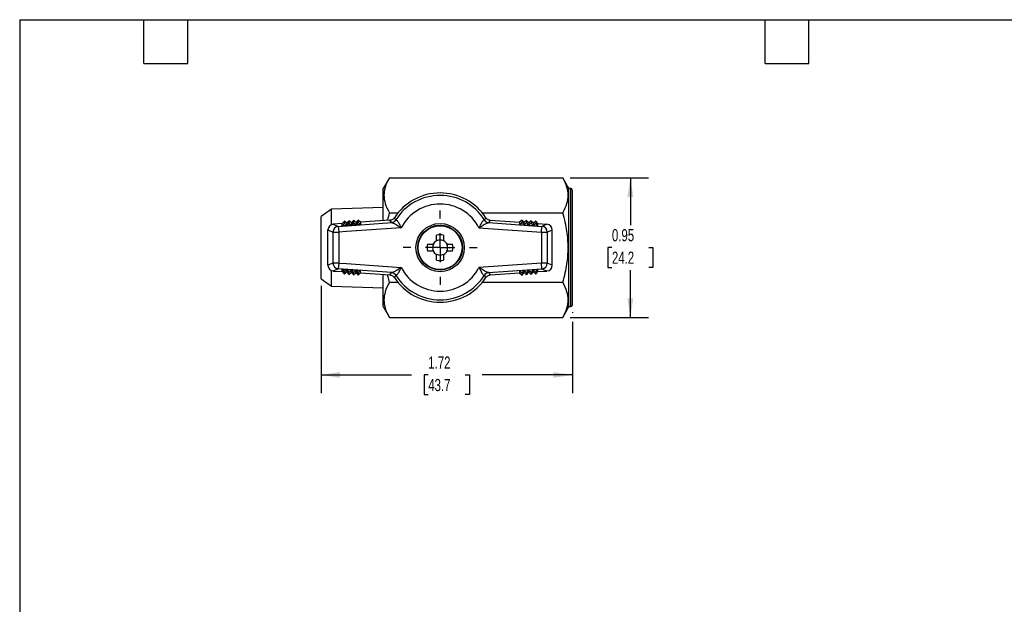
# Model space of a CAD drawing. Header units: inches. Extents: x 0.2 to 10.8, y 0.2 to 8.2.
# Tile 2 of 4: x 0.2 to 7, y 4.2 to 8.2. Entities that reach past the tile are written whole.
import ezdxf

# ---------------------------------------------------------------- set-up
doc = ezdxf.new("R2010")
doc.units = ezdxf.units.IN
doc.header["$MEASUREMENT"] = 0
doc.linetypes.add('SLD-Center', pattern=[0.75, 0.6, -0.05, 0.05, -0.05])
doc.linetypes.add('SLD-Solid', pattern=[0])
doc.layers.add('CENTER', color=40, linetype='SLD-Center')
doc.layers.add('DIMENSIONS', color=140, linetype='SLD-Solid', lineweight=25)
doc.layers.add('TEXT', color=140, linetype='SLD-Solid', lineweight=25)
doc.styles.add('SLDTEXTSTYLE0', font='TXT', dxfattribs={"width": 0.7})
doc.dimstyles.new('SLDDIMSTYLE2', dxfattribs={"dimtxt": 0.084961, "dimasz": 0.13, "dimexe": 0, "dimexo": 0.0625, "dimgap": 0.02124, "dimtad": 0, "dimtih": 1, "dimtoh": 1, "dimrnd": 1e-09, "dimdsep": 46, "dimtxsty": 'SLDTEXTSTYLE0', "dimsah": 1, "dimcen": 0.09, "dimadec": 0, "dimazin": 2, "dimtfac": 1, "dimtofl": 0, "dimtmove": 0, "dimatfit": 3, "dimfxl": 0, "dimfrac": 2, "dimtolj": 1, "dimtzin": 12, "dimarcsym": 0})
doc.dimstyles.new('SLDDIMSTYLE3', dxfattribs={"dimtxt": 0.084961, "dimasz": 0.13, "dimexe": 0, "dimexo": 0.0625, "dimgap": 0.02124, "dimtad": 0, "dimtih": 1, "dimtoh": 1, "dimrnd": 1e-09, "dimzin": 12, "dimdsep": 46, "dimtxsty": 'SLDTEXTSTYLE0', "dimsah": 1, "dimcen": 0.09, "dimadec": 0, "dimazin": 3, "dimtfac": 1, "dimtofl": 0, "dimtmove": 0, "dimatfit": 3, "dimfxl": 0, "dimfrac": 2, "dimtolj": 1, "dimtzin": 12, "dimarcsym": 0})

# ---------------------------------------------------------------- blocks, each defined once
blk = doc.blocks.new('_D_7')
at = {"layer": 'DIMENSIONS'}
for p, q in [((4.0161, 7.1678), (4.5537, 7.1678)), ((4.4287, 7.1678), (4.4287, 6.8446)), ((4.3025, 6.6905), (4.2739, 6.6905)), ((4.2739, 6.6905), (4.2739, 6.5555)), ((4.5549, 6.6905), (4.5835, 6.6905)), ((4.5835, 6.6905), (4.5835, 6.5555)), ((4.2739, 6.5555), (4.3025, 6.5555)), ((4.4287, 6.2132), (4.4287, 6.5365)), ((4.5835, 6.5555), (4.5549, 6.5555)), ((4.0161, 6.2132), (4.5537, 6.2132))]:
    blk.add_line(p, q, dxfattribs=at)
for points in [[(4.4287, 7.1678), (4.4087, 7.0378), (4.4487, 7.0378)], [(4.4287, 6.2132), (4.4487, 6.3432), (4.4087, 6.3432)]]:
    blk.add_solid(points, dxfattribs=at)
at = {"layer": 'DIMENSIONS', "char_height": 0.08333, "attachment_point": 1, "style": 'SLDTEXTSTYLE0'}
for s, insert in [('0.95', (4.3025, 6.817)), ('24.2', (4.3025, 6.6629))]:
    blk.add_mtext(s, dxfattribs=dict(at, insert=insert))
blk = doc.blocks.new('_D_8')
at = {"layer": 'DIMENSIONS'}
for p, q in [((2.3118, 6.4279), (2.3118, 5.6945)), ((4.0323, 6.2488), (4.0323, 6.2432)), ((4.0323, 6.1832), (4.0323, 5.6945)), ((2.3118, 5.8195), (2.9307, 5.8195)), ((3.0458, 5.8195), (3.0173, 5.8195)), ((3.0173, 5.8195), (3.0173, 5.6844)), ((3.2983, 5.8195), (3.3268, 5.8195)), ((3.3268, 5.8195), (3.3268, 5.6844)), ((4.0323, 5.8195), (3.4135, 5.8195)), ((3.0173, 5.6844), (3.0458, 5.6844)), ((3.3268, 5.6844), (3.2983, 5.6844))]:
    blk.add_line(p, q, dxfattribs=at)
for points in [[(2.3118, 5.8195), (2.4418, 5.7995), (2.4418, 5.8395)], [(4.0323, 5.8195), (3.9023, 5.8395), (3.9023, 5.7995)]]:
    blk.add_solid(points, dxfattribs=at)
at = {"layer": 'DIMENSIONS', "char_height": 0.08333, "attachment_point": 1, "style": 'SLDTEXTSTYLE0'}
for s, insert in [('1.72', (3.0458, 5.9459)), ('43.7', (3.0458, 5.7919))]:
    blk.add_mtext(s, dxfattribs=dict(at, insert=insert))
blk = doc.blocks.new('SW_CENTERMARKSYMBOL_1')
at = {"layer": 'CENTER', "color": 0}
for p, q in [((0, 0.2), (0, 0.2535)), ((0, 0), (0, 0.1)), ((-0.2, 0), (-0.2535, 0)), ((0, 0), (-0.1, 0)), ((0, 0), (0, -0.1)), ((0, 0), (0.1, 0)), ((0.2, 0), (0.2535, 0)), ((0, -0.2), (0, -0.2535))]:
    blk.add_line(p, q, dxfattribs=at)

msp = doc.modelspace()

# ---------------------------------------------------------------- linework, layer by layer
for p, q in [((2.7796, 7.1678), (2.737, 7.0941)), ((2.7796, 7.1678), (3.9661, 7.1678)), ((4.0087, 7.0941), (3.9661, 7.1678)), ((2.737, 6.8744), (2.737, 7.0941)), ((4.0205, 7.0941), (4.0087, 7.0941)), ((4.0087, 6.287), (4.0087, 7.0941)), ((4.0205, 6.287), (4.0205, 7.0941)), ((4.0323, 6.2988), (4.0323, 7.0822)), ((2.384, 6.9537), (2.3118, 6.9031)), ((2.737, 6.9646), (2.384, 6.9537)), ((2.384, 6.8479), (2.384, 6.9537)), ((2.3118, 6.4779), (2.3118, 6.9031)), ((2.5033, 6.8739), (2.4887, 6.8571)), ((2.5033, 6.8739), (2.5033, 6.8592)), ((2.5201, 6.8593), (2.5033, 6.8739)), ((2.5347, 6.8761), (2.5201, 6.8593)), ((2.5347, 6.8761), (2.5347, 6.8614)), ((2.5515, 6.8614), (2.5347, 6.8761)), ((2.5661, 6.8783), (2.5515, 6.8614)), ((2.5661, 6.8783), (2.5661, 6.8636)), ((2.583, 6.8636), (2.5661, 6.8783)), ((2.7837, 6.8777), (2.583, 6.8636)), ((2.7796, 6.9292), (2.8388, 6.9292)), ((2.7932, 6.8617), (2.7837, 6.8777)), ((3.4148, 6.9292), (3.9661, 6.9292)), ((3.4699, 6.8777), (3.4604, 6.8617)), ((3.4699, 6.8777), (3.6707, 6.8636)), ((3.6875, 6.8783), (3.6707, 6.8636)), ((3.6875, 6.8783), (3.6875, 6.8636)), ((3.7021, 6.8614), (3.6875, 6.8783)), ((3.7189, 6.8761), (3.7021, 6.8614)), ((3.7189, 6.8761), (3.7189, 6.8614)), ((3.7335, 6.8593), (3.7189, 6.8761)), ((3.7503, 6.8739), (3.7335, 6.8593)), ((3.7503, 6.8739), (3.7503, 6.8592)), ((3.7649, 6.8571), (3.7503, 6.8739)), ((2.3591, 6.8113), (2.3937, 6.7964)), ((2.3591, 6.5697), (2.3591, 6.8113)), ((2.4573, 6.8549), (2.3957, 6.8506)), ((2.3957, 6.8506), (2.4302, 6.8357)), ((2.4302, 6.8357), (2.7959, 6.8613)), ((2.4302, 6.8357), (2.433, 6.7964)), ((2.4719, 6.8717), (2.4573, 6.8549)), ((2.4719, 6.857), (2.4573, 6.8397)), ((2.4573, 6.8397), (2.4573, 6.8549)), ((2.4887, 6.8419), (2.4573, 6.8397)), ((2.4719, 6.8717), (2.4719, 6.857)), ((2.4887, 6.8571), (2.4719, 6.8717)), ((2.4719, 6.857), (2.4887, 6.8419)), ((2.8611, 6.8264), (2.4864, 6.8002)), ((2.5033, 6.8592), (2.4887, 6.8419)), ((2.4887, 6.8571), (2.4887, 6.8419)), ((2.5201, 6.8441), (2.4887, 6.8419)), ((2.5033, 6.8592), (2.5201, 6.8441)), ((2.5347, 6.8614), (2.5201, 6.8441)), ((2.5201, 6.8593), (2.5201, 6.8441)), ((2.5515, 6.8463), (2.5201, 6.8441)), ((2.5347, 6.8614), (2.5515, 6.8463)), ((2.5661, 6.8636), (2.5515, 6.8463)), ((2.5515, 6.8614), (2.5515, 6.8463)), ((2.583, 6.8485), (2.5515, 6.8463)), ((2.5661, 6.8636), (2.583, 6.8485)), ((2.583, 6.8636), (2.583, 6.8485)), ((3.3925, 6.8264), (3.8206, 6.7964)), ((3.4577, 6.8613), (3.8234, 6.8357)), ((3.6707, 6.8636), (3.6707, 6.8485)), ((3.6707, 6.8485), (3.6875, 6.8636)), ((3.6707, 6.8485), (3.7021, 6.8463)), ((3.6875, 6.8636), (3.7021, 6.8463)), ((3.7021, 6.8463), (3.7021, 6.8614)), ((3.7189, 6.8614), (3.7021, 6.8463)), ((3.7021, 6.8463), (3.7335, 6.8441)), ((3.7335, 6.8441), (3.7189, 6.8614)), ((3.7335, 6.8593), (3.7335, 6.8441)), ((3.7503, 6.8592), (3.7335, 6.8441)), ((3.7335, 6.8441), (3.7649, 6.8419)), ((3.7649, 6.8419), (3.7503, 6.8592)), ((3.7817, 6.8717), (3.7649, 6.8571)), ((3.7649, 6.8571), (3.7649, 6.8419)), ((3.7817, 6.857), (3.7649, 6.8419)), ((3.7649, 6.8419), (3.7963, 6.8397)), ((3.7817, 6.8717), (3.7817, 6.857)), ((3.7963, 6.8549), (3.7817, 6.8717)), ((3.7963, 6.8397), (3.7817, 6.857)), ((3.7963, 6.8397), (3.7963, 6.8549)), ((3.7963, 6.8549), (3.8579, 6.8506)), ((3.8206, 6.7964), (3.8234, 6.8357)), ((3.8579, 6.8506), (3.8234, 6.8357)), ((3.8599, 6.7964), (3.8945, 6.8113)), ((3.8945, 6.5697), (3.8945, 6.8113)), ((2.3937, 6.7964), (2.3937, 6.5846)), ((2.3937, 6.7964), (2.433, 6.7964)), ((2.4859, 6.8001), (2.433, 6.7964)), ((2.433, 6.7964), (2.433, 6.5846)), ((2.4863, 6.8007), (2.4859, 6.8001)), ((2.4864, 6.8002), (2.4863, 6.8007)), ((3.1032, 6.7456), (3.1032, 6.7759)), ((3.1504, 6.7759), (3.1504, 6.7456)), ((3.8206, 6.7964), (3.8206, 6.5846)), ((3.8206, 6.7964), (3.8599, 6.7964)), ((3.8599, 6.7964), (3.8599, 6.5846)), ((3.0414, 6.7141), (3.0717, 6.7141)), ((3.1819, 6.7141), (3.2122, 6.7141)), ((3.0717, 6.6669), (3.0414, 6.6669)), ((3.1032, 6.6051), (3.1032, 6.6354)), ((3.1504, 6.6354), (3.1504, 6.6051)), ((3.2122, 6.6669), (3.1819, 6.6669)), ((2.3937, 6.5846), (2.3591, 6.5697)), ((2.433, 6.5846), (2.3937, 6.5846)), ((2.4302, 6.5453), (2.3957, 6.5305)), ((2.433, 6.5846), (2.4302, 6.5453)), ((2.7959, 6.5198), (2.4302, 6.5453)), ((2.433, 6.5846), (2.4859, 6.5809)), ((2.4573, 6.5413), (2.4887, 6.5391)), ((2.4573, 6.5262), (2.4573, 6.5413)), ((2.4573, 6.5413), (2.4719, 6.524)), ((2.4887, 6.5391), (2.4719, 6.524)), ((2.4859, 6.5809), (2.4863, 6.5803)), ((2.4863, 6.5803), (2.4864, 6.5808)), ((2.4864, 6.5808), (2.8611, 6.5546)), ((2.5201, 6.5369), (2.4887, 6.5391)), ((2.4887, 6.5391), (2.5033, 6.5218)), ((2.4887, 6.524), (2.4887, 6.5391)), ((2.5033, 6.5218), (2.5201, 6.5369)), ((2.5515, 6.5347), (2.5201, 6.5369)), ((2.5201, 6.5369), (2.5347, 6.5196)), ((2.5201, 6.5218), (2.5201, 6.5369)), ((3.8206, 6.5846), (3.3925, 6.5546)), ((3.4577, 6.5198), (3.8234, 6.5453)), ((3.7335, 6.5369), (3.7021, 6.5347)), ((3.7189, 6.5196), (3.7335, 6.5369)), ((3.7649, 6.5391), (3.7335, 6.5369)), ((3.7335, 6.5218), (3.7335, 6.5369)), ((3.7335, 6.5369), (3.7503, 6.5218)), ((3.7503, 6.5218), (3.7649, 6.5391)), ((3.7963, 6.5413), (3.7649, 6.5391)), ((3.7649, 6.5391), (3.7817, 6.524)), ((3.7649, 6.524), (3.7649, 6.5391)), ((3.7817, 6.524), (3.7963, 6.5413)), ((3.7963, 6.5262), (3.7963, 6.5413)), ((3.8234, 6.5453), (3.8206, 6.5846)), ((3.8599, 6.5846), (3.8206, 6.5846)), ((3.8234, 6.5453), (3.8579, 6.5305)), ((3.8945, 6.5697), (3.8599, 6.5846)), ((2.3118, 6.4779), (2.384, 6.4274)), ((2.384, 6.4274), (2.384, 6.5331)), ((2.3957, 6.5305), (2.4573, 6.5262)), ((2.4573, 6.5262), (2.4719, 6.5093)), ((2.4719, 6.524), (2.4719, 6.5093)), ((2.4719, 6.5093), (2.4887, 6.524)), ((2.4887, 6.524), (2.5033, 6.5072)), ((2.5033, 6.5072), (2.5033, 6.5218)), ((2.5033, 6.5072), (2.5201, 6.5218)), ((2.5201, 6.5218), (2.5347, 6.505)), ((2.5347, 6.5196), (2.5515, 6.5347)), ((2.5347, 6.505), (2.5347, 6.5196)), ((2.5347, 6.505), (2.5515, 6.5196)), ((2.583, 6.5325), (2.5515, 6.5347)), ((2.5515, 6.5347), (2.5661, 6.5174)), ((2.5515, 6.5196), (2.5515, 6.5347)), ((2.5515, 6.5196), (2.5661, 6.5028)), ((2.583, 6.5325), (2.5661, 6.5174)), ((2.5661, 6.5174), (2.5661, 6.5028)), ((2.5661, 6.5028), (2.583, 6.5174)), ((2.583, 6.5174), (2.583, 6.5325)), ((2.583, 6.5174), (2.7837, 6.5033)), ((2.737, 6.287), (2.737, 6.5066)), ((2.7837, 6.5033), (2.7932, 6.5193)), ((3.4604, 6.5193), (3.4699, 6.5033)), ((3.4699, 6.5033), (3.6707, 6.5174)), ((3.7021, 6.5347), (3.6707, 6.5325)), ((3.6707, 6.5325), (3.6707, 6.5174)), ((3.6707, 6.5325), (3.6875, 6.5174)), ((3.6707, 6.5174), (3.6875, 6.5028)), ((3.6875, 6.5174), (3.7021, 6.5347)), ((3.6875, 6.5028), (3.7021, 6.5196)), ((3.6875, 6.5174), (3.6875, 6.5028)), ((3.7021, 6.5196), (3.7021, 6.5347)), ((3.7021, 6.5347), (3.7189, 6.5196)), ((3.7021, 6.5196), (3.7189, 6.505)), ((3.7189, 6.505), (3.7335, 6.5218)), ((3.7189, 6.5196), (3.7189, 6.505)), ((3.7335, 6.5218), (3.7503, 6.5072)), ((3.7503, 6.5072), (3.7649, 6.524)), ((3.7503, 6.5218), (3.7503, 6.5072)), ((3.7649, 6.524), (3.7817, 6.5093)), ((3.7817, 6.5093), (3.7963, 6.5262)), ((3.7817, 6.524), (3.7817, 6.5093)), ((3.7963, 6.5262), (3.8579, 6.5305)), ((2.384, 6.4274), (2.737, 6.4164)), ((2.8388, 6.4518), (2.7796, 6.4518)), ((3.9661, 6.4518), (3.4148, 6.4518)), ((2.737, 6.287), (2.7796, 6.2132)), ((3.9661, 6.2132), (4.0087, 6.287)), ((4.0087, 6.287), (4.0205, 6.287)), ((2.7796, 6.2132), (3.9661, 6.2132))]:
    msp.add_line(p, q)
for radius in [0.1654, 0.1535, 0.15]:
    msp.add_circle((3.1268, 6.6905), radius)
for centre, radius, start, end in [((4.0205, 7.0822), 0.0118, 0, 90), ((3.1268, 6.6905), 0.374, 33.21354, 146.78646), ((3.1268, 6.6905), 0.3574, 32.03528, 147.96472), ((3.1268, 6.6905), 0.2984, 27.08276, 152.91724), ((2.4331, 6.7964), 0.0394, 94.20316, 179.90926), ((3.8205, 6.7964), 0.0394, 0.09074, 85.79684), ((3.1268, 6.6905), 0.0531, 117.64994, 152.35006), ((3.1268, 6.6905), 0.0886, 74.53399, 105.46601), ((3.1268, 6.6905), 0.0516, 62.78152, 117.21848), ((3.1268, 6.6905), 0.0531, 27.64994, 62.35006), ((3.1268, 6.6905), 0.0886, 164.53399, 195.46601), ((3.1268, 6.6905), 0.0516, 152.78152, 207.21848), ((3.1268, 6.6905), 0.0516, 332.78152, 27.21848), ((3.1268, 6.6905), 0.0886, 344.53399, 15.46601), ((3.1268, 6.6905), 0.0531, 207.64994, 242.35006), ((3.1268, 6.6905), 0.0516, 242.78152, 297.21848), ((3.1268, 6.6905), 0.0886, 254.53399, 285.46601), ((3.1268, 6.6905), 0.0531, 297.64994, 332.35006), ((2.4331, 6.5846), 0.0394, 180.09074, 265.79684), ((3.1268, 6.6905), 0.2984, 207.08276, 332.91724), ((3.8205, 6.5846), 0.0394, 274.20316, 359.90926), ((3.1268, 6.6905), 0.374, 213.21354, 326.78646), ((3.1268, 6.6905), 0.3574, 212.03528, 327.96472), ((4.0205, 6.2988), 0.0118, 270, 0)]:
    msp.add_arc(centre, radius, start, end)
for centre, major_axis, ratio, start_param, end_param in [((2.914, 6.9054), (0.0902, 0.0253), 0.028646, 3.144126, 3.332668), ((3.3626, 6.8989), (0.0672, -0.0188), 0.033119, 6.061653, 6.280313), ((2.8994, 6.8693), (0.1063, 0.0075), 0.030165, 3.15693, 3.365558), ((3.3542, 6.8693), (0.1063, -0.0075), 0.030165, 6.05922, 6.267848), ((2.8994, 6.5118), (0.1063, -0.0075), 0.030165, 2.917627, 3.126255), ((2.914, 6.4756), (0.0902, -0.0253), 0.028646, 2.950517, 3.139059), ((3.3626, 6.4821), (0.0672, 0.0188), 0.033119, 0.002872, 0.221532), ((3.3542, 6.5118), (0.1063, 0.0075), 0.030165, 0.015337, 0.223966)]:
    msp.add_ellipse(centre, major_axis=major_axis, ratio=ratio, start_param=start_param, end_param=end_param)
at = {"extrusion": (-4.45375e-09, 4.1603e-09, 1)}
msp.add_ellipse((2.3986, 6.8113), major_axis=(0.0362, -0.0157), ratio=0.997105, start_param=2.049871, end_param=3.548609, dxfattribs=at)
at = {"extrusion": (4.45378e-09, 4.16032e-09, 1)}
msp.add_ellipse((3.8551, 6.8113), major_axis=(0.0362, 0.0157), ratio=0.997105, start_param=5.876169, end_param=7.374907, dxfattribs=at)
at = {"extrusion": (-4.45376e-09, -4.16031e-09, 1)}
msp.add_ellipse((2.3986, 6.5698), major_axis=(0.0362, 0.0157), ratio=0.997105, start_param=2.734576, end_param=4.233314, dxfattribs=at)
at = {"extrusion": (4.45376e-09, -4.16031e-09, 1)}
msp.add_ellipse((3.8551, 6.5698), major_axis=(0.0362, -0.0157), ratio=0.997105, start_param=5.191463, end_param=6.690202, dxfattribs=at)
for points, knots in [([(2.7796, 7.1678), (2.7664, 7.1449), (2.7574, 7.1244), (2.7455, 7.0854), (2.7427, 7.067), (2.7427, 7.0301), (2.7455, 7.0116), (2.7574, 6.9726), (2.7664, 6.9521), (2.7796, 6.9292)], [0, 0, 0, 0, 0.25, 0.25, 0.5, 0.5, 0.75, 0.75, 1, 1, 1, 1]), ([(3.9661, 6.9292), (3.9794, 6.9521), (3.9884, 6.9726), (4.0002, 7.0116), (4.003, 7.0301), (4.003, 7.067), (4.0002, 7.0854), (3.9884, 7.1244), (3.9794, 7.1449), (3.9661, 7.1678)], [0, 0, 0, 0, 0.25, 0.25, 0.5, 0.5, 0.75, 0.75, 1, 1, 1, 1]), ([(2.7796, 6.9292), (2.7749, 6.9128), (2.7699, 6.8953), (2.7661, 6.8775), (2.7658, 6.8764)], [0, 0, 0, 0, 0.9391902, 1, 1, 1, 1]), ([(2.8139, 6.8954), (2.8122, 6.8929), (2.8103, 6.8905), (2.8059, 6.8864), (2.8035, 6.8845), (2.7983, 6.8815), (2.7955, 6.8802), (2.7897, 6.8785), (2.7867, 6.8779), (2.7837, 6.8777)], [0, 0, 0, 0, 0.02301859, 0.02301859, 0.04603172, 0.04603172, 0.06904826, 0.06904826, 0.09206968, 0.09206968, 0.09206968, 0.09206968]), ([(2.8238, 6.8801), (2.8232, 6.8811), (2.8225, 6.882), (2.8219, 6.883), (2.8212, 6.8841), (2.8205, 6.8852), (2.8197, 6.8863), (2.8193, 6.887), (2.8188, 6.8877), (2.8184, 6.8884), (2.8182, 6.8887), (2.818, 6.8891), (2.8177, 6.8894), (2.8174, 6.89), (2.817, 6.8905), (2.8167, 6.8911), (2.8161, 6.8919), (2.8155, 6.8928), (2.815, 6.8937), (2.8146, 6.8943), (2.8142, 6.8948), (2.8139, 6.8954)], [0, 0, 0, 0, 0.18952, 0.18952, 0.18952, 0.406114, 0.406114, 0.406114, 0.541486, 0.541486, 0.541486, 0.609171, 0.609171, 0.609171, 0.717468, 0.717468, 0.717468, 0.890744, 0.890744, 0.890744, 1, 1, 1, 1]), ([(2.8611, 6.8264), (2.8562, 6.8362), (2.8513, 6.8459), (2.8424, 6.8619), (2.8384, 6.8685), (2.8327, 6.876), (2.8306, 6.8781), (2.8276, 6.8799), (2.8266, 6.8802), (2.8256, 6.8801)], [0, 0, 0, 0, 0.355, 0.355, 0.675, 0.675, 0.875, 0.875, 1, 1, 1, 1]), ([(3.428, 6.8801), (3.4271, 6.8802), (3.426, 6.8799), (3.423, 6.8781), (3.4209, 6.876), (3.4152, 6.8685), (3.4112, 6.8619), (3.4023, 6.8459), (3.3974, 6.8362), (3.3925, 6.8264)], [0, 0, 0, 0, 0.125, 0.125, 0.325, 0.325, 0.645, 0.645, 1, 1, 1, 1]), ([(3.4397, 6.8954), (3.4394, 6.8948), (3.439, 6.8943), (3.4387, 6.8938), (3.438, 6.8926), (3.4373, 6.8915), (3.4365, 6.8904), (3.4361, 6.8898), (3.4357, 6.8891), (3.4352, 6.8884), (3.435, 6.888), (3.4348, 6.8877), (3.4345, 6.8873), (3.4342, 6.8868), (3.4338, 6.8862), (3.4335, 6.8857), (3.4329, 6.8848), (3.4323, 6.8839), (3.4317, 6.883), (3.4311, 6.8821), (3.4305, 6.8811), (3.4298, 6.8801)], [0, 0, 0, 0, 0.106512, 0.106512, 0.106512, 0.323115, 0.323115, 0.323115, 0.458492, 0.458492, 0.458492, 0.526181, 0.526181, 0.526181, 0.634482, 0.634482, 0.634482, 0.807765, 0.807765, 0.807765, 1, 1, 1, 1]), ([(3.4298, 6.8801), (3.4331, 6.8749), (3.4376, 6.8704), (3.4429, 6.8673), (3.4482, 6.8641), (3.4543, 6.8622), (3.4604, 6.8617)], [0, 0, 0, 0, 0.5, 0.5, 0.5, 1, 1, 1, 1]), ([(3.4699, 6.8777), (3.4669, 6.8779), (3.4639, 6.8785), (3.4581, 6.8802), (3.4553, 6.8815), (3.4501, 6.8845), (3.4477, 6.8864), (3.4433, 6.8905), (3.4414, 6.8929), (3.4397, 6.8954)], [0.000001, 0.000001, 0.000001, 0.000001, 0.02301925, 0.02301925, 0.04603272, 0.04603272, 0.06904896, 0.06904896, 0.09207078, 0.09207078, 0.09207078, 0.09207078]), ([(4.003, 6.6905), (4.003, 6.7274), (4.0002, 6.7643), (3.9884, 6.8423), (3.9794, 6.8832), (3.9661, 6.9292)], [0, 0, 0, 0, 0.5, 0.5, 1, 1, 1, 1]), ([(2.7959, 6.8613), (2.7973, 6.8613), (2.799, 6.861), (2.8039, 6.8596), (2.8073, 6.8582), (2.8143, 6.8547), (2.8175, 6.8529), (2.8209, 6.851)], [0.5235307, 0.5235307, 0.5235307, 0.5235307, 0.6485307, 0.6485307, 0.8485307, 0.8485307, 1, 1, 1, 1]), ([(2.8209, 6.851), (2.8247, 6.8488), (2.8287, 6.8464), (2.8418, 6.8384), (2.8514, 6.8323), (2.8611, 6.8264)], [0, 0, 0, 0, 0.1685186, 0.1685186, 0.5235186, 0.5235186, 0.5235186, 0.5235186]), ([(3.3925, 6.8264), (3.4022, 6.8323), (3.4118, 6.8384), (3.4249, 6.8464), (3.4289, 6.8488), (3.4327, 6.851)], [0, 0, 0, 0, 0.355, 0.355, 0.5235186, 0.5235186, 0.5235186, 0.5235186]), ([(3.4327, 6.851), (3.4361, 6.8529), (3.4394, 6.8547), (3.4463, 6.8582), (3.4498, 6.8596), (3.4546, 6.861), (3.4563, 6.8613), (3.4577, 6.8613)], [0.5235308, 0.5235308, 0.5235308, 0.5235308, 0.675, 0.675, 0.875, 0.875, 1, 1, 1, 1]), ([(3.9661, 6.4518), (3.9794, 6.4978), (3.9884, 6.5387), (4.0002, 6.6167), (4.003, 6.6536), (4.003, 6.6905)], [0, 0, 0, 0, 0.5, 0.5, 1, 1, 1, 1]), ([(2.8611, 6.5546), (2.8514, 6.5487), (2.8418, 6.5427), (2.8287, 6.5346), (2.8247, 6.5322), (2.8209, 6.53)], [0, 0, 0, 0, 0.355, 0.355, 0.5235186, 0.5235186, 0.5235186, 0.5235186]), ([(2.8256, 6.5009), (2.8266, 6.5008), (2.8276, 6.5011), (2.8306, 6.5029), (2.8327, 6.505), (2.8384, 6.5126), (2.8424, 6.5191), (2.8513, 6.5352), (2.8562, 6.5448), (2.8611, 6.5546)], [0, 0, 0, 0, 0.125, 0.125, 0.325, 0.325, 0.645, 0.645, 1, 1, 1, 1]), ([(3.3925, 6.5546), (3.3974, 6.5448), (3.4023, 6.5352), (3.4112, 6.5191), (3.4152, 6.5126), (3.4209, 6.505), (3.423, 6.5029), (3.426, 6.5011), (3.4271, 6.5008), (3.428, 6.5009)], [0, 0, 0, 0, 0.355, 0.355, 0.675, 0.675, 0.875, 0.875, 1, 1, 1, 1]), ([(3.4327, 6.53), (3.4289, 6.5322), (3.4249, 6.5346), (3.4118, 6.5427), (3.4022, 6.5487), (3.3925, 6.5546)], [0, 0, 0, 0, 0.1685186, 0.1685186, 0.5235186, 0.5235186, 0.5235186, 0.5235186]), ([(2.7659, 6.5046), (2.7669, 6.5001), (2.771, 6.4823), (2.7759, 6.4649), (2.7796, 6.4518)], [0, 0, 0, 0, 0.255004, 1, 1, 1, 1]), ([(2.7837, 6.5033), (2.7867, 6.5031), (2.7897, 6.5026), (2.7955, 6.5008), (2.7983, 6.4996), (2.8035, 6.4965), (2.8059, 6.4947), (2.8103, 6.4905), (2.8122, 6.4882), (2.8139, 6.4856)], [0.000001, 0.000001, 0.000001, 0.000001, 0.02301925, 0.02301925, 0.04603272, 0.04603272, 0.06904896, 0.06904896, 0.09207078, 0.09207078, 0.09207078, 0.09207078]), ([(2.8238, 6.5009), (2.8205, 6.5061), (2.816, 6.5106), (2.8107, 6.5138), (2.8054, 6.5169), (2.7993, 6.5189), (2.7932, 6.5193)], [0, 0, 0, 0, 0.5, 0.5, 0.5, 1, 1, 1, 1]), ([(2.8209, 6.53), (2.8175, 6.5281), (2.8143, 6.5263), (2.8073, 6.5229), (2.8039, 6.5214), (2.799, 6.52), (2.7973, 6.5198), (2.7959, 6.5198)], [0.5235307, 0.5235307, 0.5235307, 0.5235307, 0.675, 0.675, 0.875, 0.875, 1, 1, 1, 1]), ([(2.8139, 6.4856), (2.8142, 6.4862), (2.8146, 6.4867), (2.8149, 6.4873), (2.8156, 6.4884), (2.8164, 6.4895), (2.8171, 6.4906), (2.8175, 6.4913), (2.818, 6.492), (2.8184, 6.4926), (2.8186, 6.493), (2.8188, 6.4933), (2.8191, 6.4937), (2.8194, 6.4942), (2.8198, 6.4948), (2.8201, 6.4953), (2.8207, 6.4962), (2.8213, 6.4971), (2.8219, 6.498), (2.8225, 6.499), (2.8231, 6.4999), (2.8238, 6.5009)], [0, 0, 0, 0, 0.106549, 0.106549, 0.106549, 0.323143, 0.323143, 0.323143, 0.458514, 0.458514, 0.458514, 0.5262, 0.5262, 0.5262, 0.634497, 0.634497, 0.634497, 0.807773, 0.807773, 0.807773, 1, 1, 1, 1]), ([(3.4298, 6.5009), (3.4305, 6.4999), (3.4311, 6.499), (3.4317, 6.498), (3.4324, 6.4969), (3.4332, 6.4958), (3.4339, 6.4947), (3.4343, 6.494), (3.4348, 6.4933), (3.4352, 6.4926), (3.4354, 6.4923), (3.4357, 6.492), (3.4359, 6.4916), (3.4362, 6.4911), (3.4366, 6.4905), (3.4369, 6.49), (3.4375, 6.4891), (3.4381, 6.4882), (3.4387, 6.4873), (3.439, 6.4868), (3.4394, 6.4862), (3.4397, 6.4856)], [0, 0, 0, 0, 0.189528, 0.189528, 0.189528, 0.406131, 0.406131, 0.406131, 0.541508, 0.541508, 0.541508, 0.609196, 0.609196, 0.609196, 0.717498, 0.717498, 0.717498, 0.89078, 0.89078, 0.89078, 1, 1, 1, 1]), ([(3.4577, 6.5198), (3.4563, 6.5198), (3.4546, 6.52), (3.4498, 6.5214), (3.4463, 6.5229), (3.4394, 6.5263), (3.4361, 6.5281), (3.4327, 6.53)], [0.5235308, 0.5235308, 0.5235308, 0.5235308, 0.6485308, 0.6485308, 0.8485308, 0.8485308, 1, 1, 1, 1]), ([(3.4397, 6.4856), (3.4414, 6.4882), (3.4433, 6.4905), (3.4477, 6.4947), (3.4501, 6.4965), (3.4553, 6.4996), (3.4581, 6.5008), (3.4639, 6.5026), (3.4669, 6.5031), (3.4699, 6.5033)], [0, 0, 0, 0, 0.02301859, 0.02301859, 0.04603172, 0.04603172, 0.06904826, 0.06904826, 0.09206968, 0.09206968, 0.09206968, 0.09206968]), ([(2.7796, 6.4518), (2.7664, 6.4289), (2.7574, 6.4084), (2.7455, 6.3694), (2.7427, 6.351), (2.7427, 6.314), (2.7455, 6.2956), (2.7574, 6.2566), (2.7664, 6.2361), (2.7796, 6.2132)], [0, 0, 0, 0, 0.25, 0.25, 0.5, 0.5, 0.75, 0.75, 1, 1, 1, 1]), ([(3.9661, 6.2132), (3.9794, 6.2361), (3.9884, 6.2566), (4.0002, 6.2956), (4.003, 6.314), (4.003, 6.351), (4.0002, 6.3694), (3.9884, 6.4084), (3.9794, 6.4289), (3.9661, 6.4518)], [0, 0, 0, 0, 0.25, 0.25, 0.5, 0.5, 0.75, 0.75, 1, 1, 1, 1])]:
    msp.add_open_spline(points, degree=3, knots=knots)
for points in [[(2.7932, 6.8617), (2.7993, 6.8622), (2.8114, 6.866), (2.8205, 6.8749), (2.8238, 6.8801)], [(2.8256, 6.8801), (2.8224, 6.8748), (2.8137, 6.8657), (2.8019, 6.8617), (2.7959, 6.8613)], [(3.428, 6.8801), (3.4312, 6.8748), (3.44, 6.8657), (3.4517, 6.8617), (3.4577, 6.8613)], [(3.1021, 6.7376), (3.1028, 6.7402), (3.1032, 6.7429), (3.1032, 6.7456)], [(3.1504, 6.7456), (3.1504, 6.7429), (3.1508, 6.7402), (3.1515, 6.7376)], [(3.0717, 6.7141), (3.0744, 6.7141), (3.0771, 6.7145), (3.0797, 6.7152)], [(3.1819, 6.7141), (3.1784, 6.7141), (3.1754, 6.7141), (3.1727, 6.7141)], [(3.1739, 6.7152), (3.1765, 6.7145), (3.1792, 6.7141), (3.1819, 6.7141)], [(3.0797, 6.6658), (3.0771, 6.6665), (3.0744, 6.6669), (3.0717, 6.6669)], [(3.1032, 6.6354), (3.1032, 6.6381), (3.1028, 6.6408), (3.1021, 6.6434)], [(3.1515, 6.6434), (3.1508, 6.6408), (3.1504, 6.6381), (3.1504, 6.6354)], [(3.1819, 6.6669), (3.1792, 6.6669), (3.1765, 6.6665), (3.1739, 6.6658)], [(2.7959, 6.5198), (2.8019, 6.5193), (2.8137, 6.5153), (2.8224, 6.5063), (2.8256, 6.5009)], [(3.4577, 6.5198), (3.4517, 6.5193), (3.44, 6.5153), (3.4312, 6.5063), (3.428, 6.5009)], [(3.4604, 6.5193), (3.4543, 6.5189), (3.4422, 6.515), (3.4331, 6.5061), (3.4298, 6.5009)]]:
    msp.add_open_spline(points, degree=3)
at = {"layer": 'TEXT'}
for p, q in [((0.25, 8.25), (10.75, 8.25)), ((0.25, 8.25), (0.25, 0.25)), ((1.1, 7.95), (1.1, 8.25)), ((1.4, 7.95), (1.4, 8.25)), ((5.35, 7.95), (5.35, 8.25)), ((5.65, 7.95), (5.65, 8.25)), ((1.1, 7.95), (1.4, 7.95)), ((5.35, 7.95), (5.65, 7.95))]:
    msp.add_line(p, q, dxfattribs=at)

# ---------------------------------------------------------------- block references
at = {"layer": 'CENTER'}
msp.add_blockref('SW_CENTERMARKSYMBOL_1', (3.1268, 6.6905), dxfattribs=at)

# ---------------------------------------------------------------- dimensions: what is measured, and where the dimension line sits
at = {"layer": 'DIMENSIONS'}
dim = msp.add_linear_dim(base=(4.4287, 6.2132), p1=(3.9661, 7.1678), p2=(3.9661, 6.2132), angle=90, dimstyle='SLDDIMSTYLE2', dxfattribs=at)
dim.commit()
dim.dimension.update_dxf_attribs({"geometry": '_D_7', "text_midpoint": (4.4287, 6.6905), "dimtype": 160})
dim = msp.add_linear_dim(base=(2.3118, 5.8195), p1=(4.0323, 6.2988), p2=(2.3118, 6.4779), dimstyle='SLDDIMSTYLE3', dxfattribs=at)
dim.commit()
dim.dimension.update_dxf_attribs({"geometry": '_D_8', "text_midpoint": (3.1721, 5.8195), "dimtype": 160})

doc.saveas('drawing.dxf')
